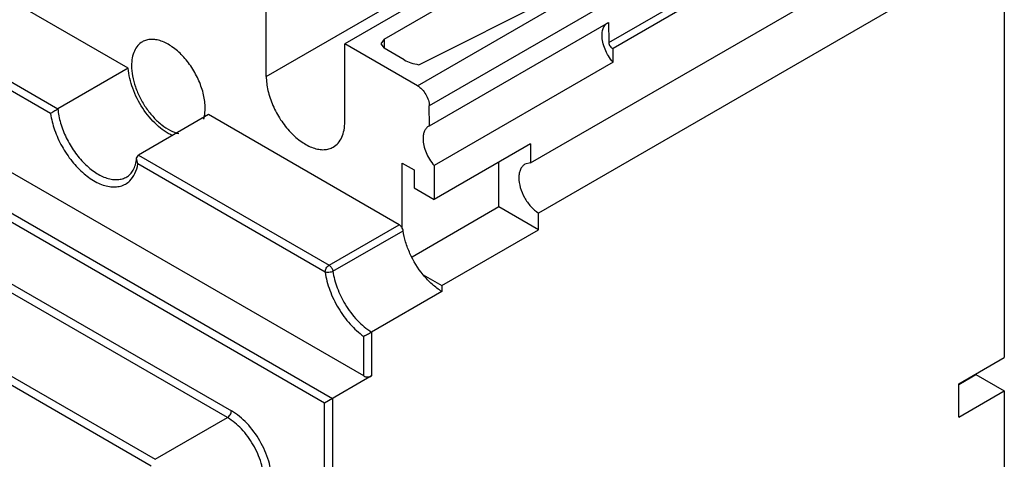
# Model space of a CAD drawing. Header units: millimetres. Extents: x 20 to 157, y 25 to 222.
# Tile 3 of 5: x 68 to 157, y 120 to 159. Entities that reach past the tile are written whole.
import ezdxf

# ---------------------------------------------------------------- set-up
doc = ezdxf.new("R2010")
doc.units = ezdxf.units.MM
doc.header["$LTSCALE"] = 16.055796
doc.layers.get('0').update_dxf_attribs({"linetype": 'CONTINUOUS'})

msp = doc.modelspace()

# ---------------------------------------------------------------- linework, layer by layer
at = {"color": 7, "linetype": 'Continuous'}
for p, q in [((154.532, 180.134), (104.858, 151.455)), ((77.728, 154.849), (35.802, 179.055)), ((121.034, 157.153), (154.586, 176.524)), ((154.962, 176.004), (121.41, 156.633)), ((70.739, 150.761), (29.119, 174.789)), ((29.473, 175.401), (71.4, 151.195)), ((113.986, 146.317), (155.952, 170.546)), ((98.96, 127.119), (25.474, 169.545)), ((21.938, 167.912), (96.131, 125.078)), ((95.424, 124.67), (21.938, 167.096)), ((156.66, 166.028), (114.693, 141.799)), ((156.66, 166.028), (156.66, 128.792)), ((100.781, 157.462), (112.801, 164.402)), ((109.054, 163.872), (97.245, 157.054)), ((103.798, 153.271), (120.167, 162.722)), ((103.906, 155.162), (117.984, 162.227)), ((90.174, 154.114), (90.174, 161.136)), ((90.174, 154.114), (101.983, 160.932)), ((104.885, 149.671), (121.007, 158.979)), ((121.007, 158.979), (121.034, 157.153)), ((97.245, 150.032), (97.245, 157.054)), ((103.798, 153.271), (97.245, 157.054)), ((100.781, 157.462), (100.488, 157.054)), ((100.488, 157.054), (100.781, 156.646)), ((100.781, 157.462), (100.781, 156.646)), ((30.493, 156.62), (87.028, 123.981)), ((102.598, 155.596), (100.781, 156.646)), ((121.41, 155.394), (121.41, 156.633)), ((86.675, 123.368), (30.14, 156.008)), ((121.41, 155.394), (105.288, 146.086)), ((77.728, 154.849), (71.4, 151.195)), ((23.634, 152.252), (80.169, 119.612)), ((79.816, 119), (23.281, 151.64)), ((104.885, 149.671), (104.858, 151.455)), ((84.977, 150.664), (78.649, 147.01)), ((102.155, 140.747), (84.977, 150.664)), ((104.885, 149.671), (104.816, 149.635)), ((113.986, 148.042), (105.288, 143.02)), ((113.986, 148.042), (113.986, 146.317)), ((78.494, 146.729), (78.649, 147.01)), ((78.603, 146.22), (78.494, 146.729)), ((78.649, 147.01), (95.827, 137.093)), ((111.122, 142.347), (111.122, 146.388)), ((95.473, 136.481), (78.603, 146.22)), ((102.425, 140.447), (102.425, 146.307)), ((102.425, 146.307), (103.485, 145.694)), ((103.485, 145.694), (103.485, 144.061)), ((105.288, 146.086), (105.288, 143.02)), ((113.986, 146.317), (113.474, 146.193)), ((103.485, 144.061), (105.288, 143.02)), ((111.122, 142.347), (103.315, 137.839)), ((114.693, 140.285), (111.122, 142.347)), ((114.693, 140.285), (114.693, 141.799)), ((95.827, 137.093), (102.155, 140.747)), ((96.175, 136.556), (102.503, 140.21)), ((105.996, 135.264), (114.693, 140.285)), ((104.302, 136.241), (105.996, 135.264)), ((105.996, 135.264), (105.996, 134.718)), ((105.996, 134.718), (99.667, 131.064)), ((98.96, 127.119), (98.96, 130.685)), ((99.667, 131.064), (99.667, 127.119)), ((152.558, 126.424), (156.66, 128.792)), ((99.667, 127.119), (95.424, 124.67)), ((152.558, 126.353), (154.105, 127.246)), ((154.105, 127.246), (156.66, 125.771)), ((152.558, 123.403), (152.558, 126.424)), ((96.131, 125.078), (96.131, 58.82)), ((152.558, 123.403), (156.66, 125.771)), ((156.66, 125.771), (156.66, 68.165)), ((95.424, 99.291), (95.424, 124.67)), ((80.169, 119.612), (86.675, 123.368))]:
    msp.add_line(p, q, dxfattribs=at)
for points, knots in [([(120.69, 158.726), (120.707, 158.747), (120.775, 158.827), (120.857, 158.895), (120.924, 158.935)], [0, 0, 0, 0, 0.255772, 1, 1, 1, 1]), ([(120.42, 157.799), (120.42, 157.89), (120.439, 158.214), (120.545, 158.543), (120.69, 158.726)], [0, 0, 0, 0, 0.281799, 1, 1, 1, 1]), ([(79.009, 157.225), (78.854, 157.136), (78.565, 156.893), (78.256, 156.389), (78.074, 155.768), (78.038, 155.317), (78.038, 155.079)], [0, 0, 0, 0, 0.217784, 0.450917, 0.710308, 1, 1, 1, 1]), ([(84.668, 151.251), (84.668, 151.652), (84.556, 152.494), (84.137, 153.732), (83.493, 154.923), (82.673, 155.972), (81.746, 156.793), (80.908, 157.252), (80.251, 157.426), (79.8, 157.46), (79.379, 157.398), (79.124, 157.292), (79.009, 157.225)], [0, 0, 0, 0, 0.128693, 0.27028, 0.417438, 0.561779, 0.695448, 0.812711, 0.864674, 0.91251, 0.957138, 1, 1, 1, 1]), ([(121.41, 155.394), (121.109, 155.739), (120.744, 156.332), (120.474, 157.173), (120.42, 157.597), (120.42, 157.799)], [0, 0, 0, 0, 0.519961, 0.771169, 1, 1, 1, 1]), ([(121.034, 157.153), (121.035, 157.096), (121.062, 156.977), (121.147, 156.819), (121.264, 156.694), (121.363, 156.641), (121.41, 156.633)], [0, 0, 0, 0, 0.250898, 0.526088, 0.786397, 1, 1, 1, 1]), ([(102.598, 155.596), (102.79, 155.486), (103.223, 155.316), (103.672, 155.209), (103.906, 155.162)], [0, 0, 0, 0, 0.480513, 1, 1, 1, 1]), ([(81.723, 148.768), (81.202, 149.008), (80.19, 149.742), (78.976, 151.217), (78.089, 152.961), (77.778, 154.231), (77.728, 154.849)], [0, 0, 0, 0, 0.228091, 0.487396, 0.753552, 1, 1, 1, 1]), ([(78.038, 155.079), (78.038, 154.767), (78.106, 154.115), (78.371, 153.138), (78.79, 152.163), (79.342, 151.24), (79.998, 150.417), (80.724, 149.735), (81.485, 149.23), (82.025, 149.015), (82.287, 148.953)], [0, 0, 0, 0, 0.118517, 0.247535, 0.383083, 0.520522, 0.654953, 0.781832, 0.897518, 1, 1, 1, 1]), ([(90.174, 154.114), (90.174, 153.687), (90.294, 152.788), (90.74, 151.469), (91.427, 150.198), (92.301, 149.079), (93.29, 148.204), (94.184, 147.715), (94.884, 147.529), (95.366, 147.493), (95.814, 147.559), (96.086, 147.672), (96.21, 147.743)], [0, 0, 0, 0, 0.128693, 0.27028, 0.417438, 0.561779, 0.695448, 0.812711, 0.864674, 0.91251, 0.957138, 1, 1, 1, 1]), ([(103.798, 153.271), (103.947, 153.185), (104.229, 152.948), (104.559, 152.5), (104.787, 151.991), (104.856, 151.628), (104.858, 151.455)], [0, 0, 0, 0, 0.236736, 0.498908, 0.761672, 1, 1, 1, 1]), ([(70.739, 150.761), (70.83, 150.834), (71.049, 150.983), (71.273, 151.122), (71.4, 151.195)], [0, 0, 0, 0, 0.445174, 1, 1, 1, 1]), ([(71.4, 151.195), (71.435, 150.759), (71.613, 149.86), (72.122, 148.558), (72.849, 147.327), (73.74, 146.26), (74.729, 145.436), (75.612, 144.985), (76.298, 144.821), (76.771, 144.797), (77.211, 144.868), (77.477, 144.981), (77.599, 145.051)], [0, 0, 0, 0, 0.133284, 0.277094, 0.424293, 0.56715, 0.698675, 0.814018, 0.865319, 0.912738, 0.957185, 1, 1, 1, 1]), ([(84.532, 150.243), (84.555, 150.32), (84.638, 150.65), (84.668, 150.991), (84.668, 151.251)], [0, 0, 0, 0, 0.23557, 1, 1, 1, 1]), ([(70.739, 150.761), (70.81, 150.258), (71.073, 149.237), (71.733, 147.784), (72.627, 146.45), (73.682, 145.344), (74.664, 144.656), (75.459, 144.313), (76.02, 144.169), (76.555, 144.133), (77.054, 144.208), (77.503, 144.395), (77.759, 144.589), (77.873, 144.7)], [0, 0, 0, 0, 0.139946, 0.288712, 0.438266, 0.580383, 0.708224, 0.765592, 0.818404, 0.867083, 0.912571, 0.956294, 1, 1, 1, 1]), ([(96.21, 147.743), (96.374, 147.838), (96.683, 148.098), (97.012, 148.635), (97.207, 149.297), (97.245, 149.779), (97.245, 150.032)], [0, 0, 0, 0, 0.217784, 0.450917, 0.710308, 1, 1, 1, 1]), ([(104.816, 149.635), (104.734, 149.588), (104.579, 149.458), (104.415, 149.189), (104.318, 148.858), (104.299, 148.617), (104.299, 148.491)], [0, 0, 0, 0, 0.217849, 0.451009, 0.710385, 1, 1, 1, 1]), ([(104.299, 148.491), (104.299, 148.289), (104.352, 147.865), (104.623, 147.024), (104.987, 146.431), (105.288, 146.086)], [0, 0, 0, 0, 0.228831, 0.480039, 1, 1, 1, 1]), ([(77.599, 145.051), (77.717, 145.119), (77.944, 145.3), (78.211, 145.679), (78.404, 146.166), (78.473, 146.532), (78.494, 146.729)], [0, 0, 0, 0, 0.206874, 0.435556, 0.697934, 1, 1, 1, 1]), ([(77.873, 144.7), (78.065, 144.886), (78.393, 145.368), (78.552, 145.923), (78.603, 146.22)], [0, 0, 0, 0, 0.469541, 1, 1, 1, 1]), ([(113.474, 146.193), (113.387, 146.143), (113.223, 146.005), (113.049, 145.72), (112.946, 145.369), (112.925, 145.114), (112.925, 144.98)], [0, 0, 0, 0, 0.217758, 0.450873, 0.710333, 1, 1, 1, 1]), ([(112.925, 144.98), (112.925, 144.684), (113.032, 144.061), (113.408, 143.179), (113.963, 142.39), (114.439, 141.962), (114.693, 141.799)], [0, 0, 0, 0, 0.23563, 0.496542, 0.759322, 1, 1, 1, 1]), ([(102.425, 140.447), (102.408, 140.479), (102.339, 140.595), (102.241, 140.697), (102.155, 140.747)], [0, 0, 0, 0, 0.266379, 1, 1, 1, 1]), ([(102.503, 140.21), (102.5, 140.229), (102.484, 140.311), (102.454, 140.391), (102.425, 140.447)], [0, 0, 0, 0, 0.237798, 1, 1, 1, 1]), ([(104.302, 136.241), (103.828, 136.824), (103.234, 137.79), (102.712, 139.164), (102.552, 139.865), (102.503, 140.21)], [0, 0, 0, 0, 0.511726, 0.762785, 1, 1, 1, 1]), ([(95.473, 136.481), (95.473, 136.539), (95.495, 136.661), (95.571, 136.833), (95.681, 136.984), (95.776, 137.064), (95.827, 137.093)], [0, 0, 0, 0, 0.23722, 0.500002, 0.762783, 1, 1, 1, 1]), ([(95.827, 137.093), (95.919, 137.04), (96.073, 136.873), (96.159, 136.666), (96.175, 136.556)], [0, 0, 0, 0, 0.48972, 1, 1, 1, 1]), ([(96.175, 136.556), (96.124, 136.527), (96.008, 136.48), (95.825, 136.444), (95.642, 136.44), (95.524, 136.462), (95.473, 136.481)], [0, 0, 0, 0, 0.242983, 0.511339, 0.773615, 1, 1, 1, 1]), ([(95.473, 136.481), (95.552, 135.924), (95.856, 134.792), (96.626, 133.205), (97.66, 131.789), (98.51, 131.005), (98.96, 130.685)], [0, 0, 0, 0, 0.24393, 0.503256, 0.760863, 1, 1, 1, 1]), ([(96.175, 136.556), (96.247, 136.046), (96.525, 135.012), (96.992, 134.052), (97.275, 133.583)], [0, 0, 0, 0, 0.484663, 1, 1, 1, 1]), ([(105.996, 134.718), (105.684, 134.909), (105.075, 135.375), (104.552, 135.934), (104.302, 136.241)], [0, 0, 0, 0, 0.479402, 1, 1, 1, 1]), ([(97.275, 133.583), (97.59, 133.061), (98.294, 132.12), (99.193, 131.354), (99.667, 131.064)], [0, 0, 0, 0, 0.523677, 1, 1, 1, 1]), ([(99.667, 131.064), (99.538, 130.99), (99.305, 130.858), (99.068, 130.734), (98.96, 130.685)], [0, 0, 0, 0, 0.556999, 1, 1, 1, 1]), ([(98.96, 127.119), (99.01, 127.09), (99.127, 127.048), (99.313, 127.027), (99.5, 127.048), (99.617, 127.09), (99.667, 127.119)], [0, 0, 0, 0, 0.237244, 0.500001, 0.762757, 1, 1, 1, 1]), ([(86.675, 123.368), (86.725, 123.397), (86.82, 123.477), (86.931, 123.629), (87.006, 123.801), (87.028, 123.923), (87.028, 123.981)], [0, 0, 0, 0, 0.237217, 0.499998, 0.76278, 1, 1, 1, 1]), ([(89.958, 117.681), (89.958, 118.219), (89.756, 119.355), (89.053, 120.95), (88.023, 122.357), (87.141, 123.099), (86.675, 123.368)], [0, 0, 0, 0, 0.237238, 0.500001, 0.762763, 1, 1, 1, 1]), ([(90.665, 117.681), (90.665, 118.277), (90.442, 119.535), (89.662, 121.302), (88.522, 122.86), (87.545, 123.683), (87.028, 123.981)], [0, 0, 0, 0, 0.237241, 0.500001, 0.76276, 1, 1, 1, 1])]:
    msp.add_open_spline(points, degree=3, knots=knots, dxfattribs=at)

doc.saveas('drawing.dxf')
